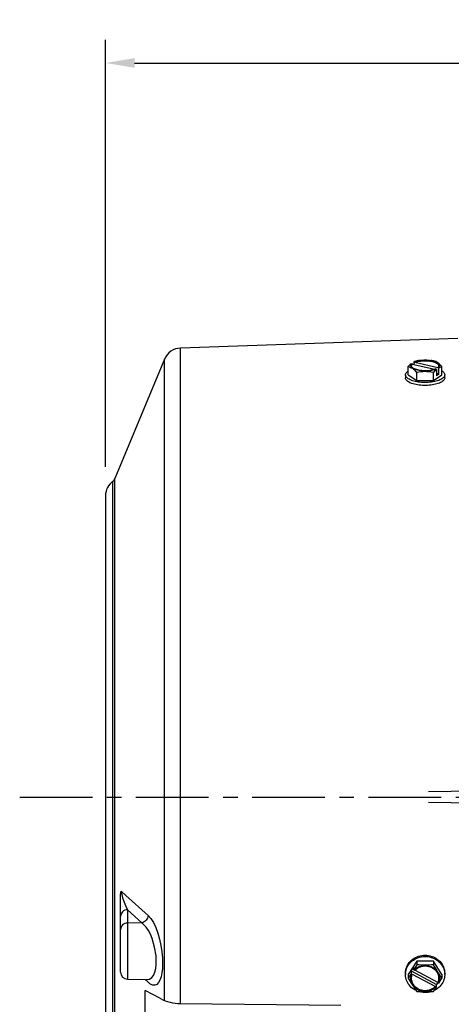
# Model space of a CAD drawing. Header units: inches. Extents: x 909.4 to 974.7, y 897.8 to 937.9.
# Tile 2 of 7: x 909.4 to 916.8, y 916.9 to 933.9. Entities that reach past the tile are written whole.
import ezdxf

# ---------------------------------------------------------------- set-up
doc = ezdxf.new("R2010")
doc.units = ezdxf.units.IN
doc.header["$MEASUREMENT"] = 0
doc.linetypes.add('CENTER', pattern=[2, 1.25, -0.25, 0.25, -0.25])
doc.layers.add('Centerline', color=40, linetype='CENTER')
doc.layers.add('Dimensions', color=140, linetype='Continuous')
doc.dimstyles.get("Standard").update_dxf_attribs({"dimtxt": 0.5, "dimasz": 0.5, "dimexe": 0.4, "dimexo": 0.5, "dimgap": 0.12, "dimtad": 0, "dimtih": 1, "dimtoh": 1, "dimzin": 0, "dimdsep": 46, "dimtxsty": 'Standard', "dimcen": 0, "dimadec": 0, "dimazin": 0, "dimtfac": 1, "dimtofl": 0, "dimtmove": 0, "dimatfit": 3, "dimfxl": 0, "dimtolj": 1, "dimtzin": 0, "dimarcsym": 0})

# ---------------------------------------------------------------- blocks, each defined once
blk = doc.blocks.new('*D18')
at = {"layer": 'Defpoints', "color": 0}
for p in [(937.19, 933.133), (910.855, 925.681), (937.19, 921.636)]:
    blk.add_point(p, dxfattribs=at)
at = {"layer": 'Dimensions', "color": 0, "lineweight": -2}
for p, q in [((910.855, 926.181), (910.855, 933.533)), ((937.19, 922.136), (937.19, 933.533)), ((911.355, 933.133), (922.319, 933.133)), ((936.69, 933.133), (925.726, 933.133))]:
    blk.add_line(p, q, dxfattribs=at)
at = {"layer": 'Dimensions', "color": 0}
for points in [[(911.355, 933.217), (911.355, 933.05), (910.855, 933.133)], [(936.69, 933.217), (936.69, 933.05), (937.19, 933.133)]]:
    blk.add_solid(points, dxfattribs=at)
at = {"layer": 'Dimensions', "color": 0, "insert": (924.023, 933.133), "char_height": 0.5, "attachment_point": 5}
blk.add_mtext('\\A1;26.34\\P [668.9]', dxfattribs=at)

msp = doc.modelspace()

# ---------------------------------------------------------------- linework, layer by layer
for p, q in [((916.915, 928.391), (912.145, 928.224)), ((912.145, 920.491), (912.145, 928.224)), ((911.87, 928.033), (911.018, 925.979)), ((911.87, 920.491), (911.87, 928.033)), ((916.078, 927.921), (916.063, 927.905)), ((916.063, 927.763), (916.063, 927.905)), ((916.063, 927.905), (916.08, 927.9)), ((916.092, 927.936), (916.078, 927.921)), ((916.08, 927.9), (916.097, 927.894)), ((916.114, 927.955), (916.092, 927.936)), ((916.097, 927.894), (916.115, 927.885)), ((916.106, 927.929), (916.109, 927.938)), ((916.106, 927.919), (916.106, 927.929)), ((916.109, 927.91), (916.106, 927.919)), ((916.109, 927.938), (916.114, 927.948)), ((916.114, 927.9), (916.109, 927.91)), ((916.114, 927.955), (916.121, 927.957)), ((916.114, 927.948), (916.121, 927.957)), ((916.121, 927.891), (916.114, 927.9)), ((916.115, 927.885), (916.133, 927.875)), ((916.116, 927.927), (916.118, 927.936)), ((916.116, 927.918), (916.116, 927.927)), ((916.119, 927.908), (916.116, 927.918)), ((916.118, 927.936), (916.123, 927.946)), ((916.118, 927.918), (916.121, 927.927)), ((916.119, 927.909), (916.118, 927.918)), ((916.125, 927.899), (916.119, 927.908)), ((916.121, 927.957), (916.13, 927.955)), ((916.121, 927.927), (916.125, 927.936)), ((916.13, 927.882), (916.121, 927.891)), ((916.123, 927.946), (916.13, 927.955)), ((916.125, 927.936), (916.132, 927.945)), ((916.132, 927.89), (916.125, 927.899)), ((916.13, 927.955), (916.132, 927.945)), ((916.142, 927.874), (916.13, 927.882)), ((916.132, 927.945), (916.518, 927.858)), ((916.143, 927.881), (916.132, 927.89)), ((916.155, 927.873), (916.143, 927.881)), ((916.173, 927.992), (916.156, 927.983)), ((916.163, 927.985), (916.156, 927.983)), ((916.156, 927.983), (916.156, 927.94)), ((916.163, 927.985), (916.18, 927.992)), ((916.172, 927.983), (916.163, 927.985)), ((916.172, 927.983), (916.188, 927.99)), ((916.174, 927.974), (916.172, 927.983)), ((916.19, 927.998), (916.173, 927.992)), ((916.174, 927.974), (916.19, 927.981)), ((916.572, 927.884), (916.174, 927.974)), ((916.18, 927.992), (916.198, 927.999)), ((916.188, 927.99), (916.207, 927.996)), ((916.207, 928.003), (916.19, 927.998)), ((916.19, 927.981), (916.209, 927.987)), ((916.198, 927.999), (916.218, 928.004)), ((916.238, 928.009), (916.207, 928.003)), ((916.207, 927.996), (916.227, 928.002)), ((916.209, 927.987), (916.228, 927.992)), ((916.218, 928.004), (916.239, 928.009)), ((916.227, 928.002), (916.248, 928.007)), ((916.228, 927.992), (916.249, 927.997)), ((916.25, 928.011), (916.238, 928.009)), ((916.239, 928.009), (916.262, 928.013)), ((916.248, 928.007), (916.27, 928.01)), ((916.249, 927.997), (916.271, 928)), ((916.262, 928.013), (916.285, 928.016)), ((916.27, 928.01), (916.293, 928.013)), ((916.271, 928), (916.294, 928.003)), ((916.285, 928.016), (916.309, 928.018)), ((916.293, 928.013), (916.317, 928.015)), ((916.294, 928.003), (916.318, 928.005)), ((916.309, 928.018), (916.333, 928.019)), ((916.317, 928.015), (916.342, 928.016)), ((916.318, 928.005), (916.342, 928.006)), ((916.333, 928.019), (916.358, 928.02)), ((916.342, 928.016), (916.366, 928.016)), ((916.342, 928.006), (916.366, 928.006)), ((916.358, 928.02), (916.382, 928.019)), ((916.366, 928.016), (916.39, 928.015)), ((916.366, 928.006), (916.39, 928.005)), ((916.382, 928.019), (916.406, 928.017)), ((916.39, 928.015), (916.414, 928.013)), ((916.39, 928.005), (916.413, 928.003)), ((916.406, 928.017), (916.43, 928.015)), ((916.413, 928.003), (916.436, 928)), ((916.414, 928.013), (916.437, 928.01)), ((916.43, 928.015), (916.453, 928.011)), ((916.436, 928), (916.458, 927.996)), ((916.437, 928.01), (916.459, 928.006)), ((916.453, 928.011), (916.475, 928.007)), ((916.465, 928.009), (916.453, 928.011)), ((916.458, 927.996), (916.479, 927.991)), ((916.459, 928.006), (916.48, 928.001)), ((916.496, 928.003), (916.465, 928.009)), ((916.475, 928.007), (916.495, 928.002)), ((916.479, 927.991), (916.498, 927.986)), ((916.48, 928.001), (916.5, 927.996)), ((916.495, 928.002), (916.514, 927.996)), ((916.515, 927.997), (916.496, 928.003)), ((916.498, 927.986), (916.516, 927.979)), ((916.5, 927.996), (916.518, 927.989)), ((916.514, 927.996), (916.532, 927.989)), ((916.535, 927.99), (916.515, 927.997)), ((916.516, 927.979), (916.532, 927.973)), ((916.518, 927.989), (916.534, 927.982)), ((916.532, 927.989), (916.548, 927.982)), ((916.532, 927.973), (916.547, 927.965)), ((916.534, 927.982), (916.549, 927.975)), ((916.553, 927.98), (916.535, 927.99)), ((916.547, 927.965), (916.559, 927.957)), ((916.548, 927.982), (916.562, 927.974)), ((916.549, 927.975), (916.561, 927.966)), ((916.571, 927.969), (916.553, 927.98)), ((916.559, 927.957), (916.569, 927.948)), ((916.561, 927.966), (916.571, 927.958)), ((916.562, 927.974), (916.573, 927.965)), ((916.569, 927.948), (916.576, 927.939)), ((916.589, 927.956), (916.571, 927.969)), ((916.571, 927.958), (916.579, 927.949)), ((916.574, 927.893), (916.572, 927.884)), ((916.573, 927.965), (916.583, 927.956)), ((916.581, 927.902), (916.574, 927.893)), ((916.582, 927.891), (916.574, 927.893)), ((916.576, 927.939), (916.582, 927.93)), ((916.579, 927.949), (916.584, 927.939)), ((916.585, 927.911), (916.581, 927.902)), ((916.582, 927.93), (916.585, 927.921)), ((916.59, 927.9), (916.582, 927.891)), ((916.589, 927.886), (916.582, 927.891)), ((916.583, 927.956), (916.59, 927.947)), ((916.584, 927.939), (916.587, 927.93)), ((916.585, 927.921), (916.585, 927.912)), ((916.587, 927.921), (916.585, 927.911)), ((916.585, 927.912), (916.585, 927.909)), ((916.587, 927.93), (916.587, 927.921)), ((916.606, 927.94), (916.589, 927.956)), ((916.589, 927.886), (916.606, 927.894)), ((916.589, 927.777), (916.589, 927.886)), ((916.59, 927.947), (916.595, 927.938)), ((916.595, 927.909), (916.59, 927.9)), ((916.595, 927.938), (916.597, 927.928)), ((916.597, 927.919), (916.595, 927.909)), ((916.597, 927.928), (916.597, 927.919)), ((916.623, 927.924), (916.606, 927.94)), ((916.606, 927.894), (916.623, 927.9)), ((916.64, 927.905), (916.623, 927.924)), ((916.623, 927.9), (916.64, 927.905)), ((916.64, 927.763), (916.64, 927.905)), ((916.014, 927.761), (916.015, 927.772)), ((916.014, 927.763), (916.014, 927.712)), ((916.015, 927.749), (916.014, 927.761)), ((916.014, 927.704), (916.014, 927.712)), ((916.015, 927.772), (916.018, 927.783)), ((916.02, 927.738), (916.015, 927.749)), ((916.018, 927.783), (916.024, 927.795)), ((916.026, 927.727), (916.02, 927.738)), ((916.024, 927.795), (916.032, 927.805)), ((916.035, 927.716), (916.026, 927.727)), ((916.032, 927.805), (916.043, 927.816)), ((916.047, 927.706), (916.035, 927.716)), ((916.043, 927.816), (916.055, 927.826)), ((916.055, 927.826), (916.063, 927.831)), ((916.063, 927.763), (916.207, 927.665)), ((916.133, 927.875), (916.151, 927.862)), ((916.156, 927.866), (916.142, 927.874)), ((916.151, 927.862), (916.169, 927.847)), ((916.169, 927.865), (916.155, 927.873)), ((916.172, 927.859), (916.156, 927.866)), ((916.186, 927.858), (916.169, 927.865)), ((916.169, 927.847), (916.188, 927.828)), ((916.189, 927.852), (916.172, 927.859)), ((916.204, 927.852), (916.186, 927.858)), ((916.188, 927.828), (916.207, 927.808)), ((916.208, 927.846), (916.189, 927.852)), ((916.223, 927.846), (916.204, 927.852)), ((916.207, 927.808), (916.242, 927.814)), ((916.207, 927.665), (916.207, 927.808)), ((916.229, 927.841), (916.208, 927.846)), ((916.245, 927.842), (916.223, 927.846)), ((916.251, 927.836), (916.229, 927.841)), ((916.242, 927.814), (916.276, 927.819)), ((916.267, 927.838), (916.245, 927.842)), ((916.274, 927.833), (916.251, 927.836)), ((916.29, 927.835), (916.267, 927.838)), ((916.297, 927.83), (916.274, 927.833)), ((916.276, 927.819), (916.311, 927.823)), ((916.314, 927.833), (916.29, 927.835)), ((916.321, 927.828), (916.297, 927.83)), ((916.311, 927.823), (916.347, 927.824)), ((916.338, 927.832), (916.314, 927.833)), ((916.346, 927.828), (916.321, 927.828)), ((916.362, 927.832), (916.338, 927.832)), ((916.37, 927.828), (916.346, 927.828)), ((916.347, 927.824), (916.383, 927.823)), ((916.386, 927.833), (916.362, 927.832)), ((916.395, 927.829), (916.37, 927.828)), ((916.383, 927.823), (916.419, 927.82)), ((916.41, 927.834), (916.386, 927.833)), ((916.419, 927.831), (916.395, 927.829)), ((916.433, 927.837), (916.41, 927.834)), ((916.442, 927.834), (916.419, 927.831)), ((916.419, 927.82), (916.458, 927.815)), ((916.456, 927.841), (916.433, 927.837)), ((916.464, 927.838), (916.442, 927.834)), ((916.477, 927.846), (916.456, 927.841)), ((916.458, 927.815), (916.496, 927.808)), ((916.486, 927.843), (916.464, 927.838)), ((916.497, 927.851), (916.477, 927.846)), ((916.505, 927.849), (916.486, 927.843)), ((916.496, 927.808), (916.511, 927.823)), ((916.496, 927.665), (916.496, 927.808)), ((916.496, 927.665), (916.64, 927.763)), ((916.515, 927.857), (916.497, 927.851)), ((916.524, 927.855), (916.505, 927.849)), ((916.511, 927.823), (916.525, 927.838)), ((916.532, 927.864), (916.515, 927.857)), ((916.54, 927.862), (916.524, 927.855)), ((916.525, 927.838), (916.547, 927.857)), ((916.532, 927.864), (916.54, 927.862)), ((916.54, 927.862), (916.547, 927.857)), ((916.547, 927.857), (916.547, 927.748)), ((916.589, 927.777), (916.547, 927.786)), ((916.589, 927.777), (916.547, 927.748)), ((916.64, 927.831), (916.65, 927.825)), ((916.65, 927.825), (916.663, 927.814)), ((916.667, 927.715), (916.655, 927.704)), ((916.663, 927.814), (916.673, 927.804)), ((916.676, 927.725), (916.667, 927.715)), ((916.673, 927.804), (916.681, 927.793)), ((916.683, 927.736), (916.676, 927.725)), ((916.681, 927.793), (916.686, 927.782)), ((916.688, 927.748), (916.683, 927.736)), ((916.686, 927.782), (916.689, 927.77)), ((916.69, 927.759), (916.688, 927.748)), ((916.689, 927.77), (916.69, 927.759)), ((916.69, 927.712), (916.689, 927.703)), ((916.69, 927.712), (916.69, 927.763)), ((916.017, 927.693), (916.014, 927.704)), ((916.023, 927.682), (916.017, 927.693)), ((916.03, 927.671), (916.023, 927.682)), ((916.041, 927.66), (916.03, 927.671)), ((916.053, 927.65), (916.041, 927.66)), ((916.06, 927.696), (916.047, 927.706)), ((916.068, 927.64), (916.053, 927.65)), ((916.076, 927.686), (916.06, 927.696)), ((916.085, 927.631), (916.068, 927.64)), ((916.094, 927.677), (916.076, 927.686)), ((916.104, 927.622), (916.085, 927.631)), ((916.114, 927.669), (916.094, 927.677)), ((916.124, 927.614), (916.104, 927.622)), ((916.135, 927.661), (916.114, 927.669)), ((916.146, 927.607), (916.124, 927.614)), ((916.158, 927.654), (916.135, 927.661)), ((916.17, 927.601), (916.146, 927.607)), ((916.183, 927.648), (916.158, 927.654)), ((916.196, 927.595), (916.17, 927.601)), ((916.209, 927.643), (916.183, 927.648)), ((916.222, 927.59), (916.196, 927.595)), ((916.207, 927.665), (916.496, 927.665)), ((916.235, 927.639), (916.209, 927.643)), ((916.249, 927.586), (916.222, 927.59)), ((916.263, 927.635), (916.235, 927.639)), ((916.277, 927.583), (916.249, 927.586)), ((916.291, 927.633), (916.263, 927.635)), ((916.306, 927.581), (916.277, 927.583)), ((916.32, 927.631), (916.291, 927.633)), ((916.335, 927.58), (916.306, 927.581)), ((916.349, 927.631), (916.32, 927.631)), ((916.364, 927.58), (916.335, 927.58)), ((916.378, 927.631), (916.349, 927.631)), ((916.393, 927.581), (916.364, 927.58)), ((916.407, 927.632), (916.378, 927.631)), ((916.422, 927.583), (916.393, 927.581)), ((916.436, 927.635), (916.407, 927.632)), ((916.45, 927.586), (916.422, 927.583)), ((916.464, 927.638), (916.436, 927.635)), ((916.477, 927.589), (916.45, 927.586)), ((916.491, 927.642), (916.464, 927.638)), ((916.504, 927.594), (916.477, 927.589)), ((916.517, 927.647), (916.491, 927.642)), ((916.529, 927.6), (916.504, 927.594)), ((916.541, 927.653), (916.517, 927.647)), ((916.553, 927.606), (916.529, 927.6)), ((916.565, 927.66), (916.541, 927.653)), ((916.576, 927.613), (916.553, 927.606)), ((916.586, 927.668), (916.565, 927.66)), ((916.597, 927.621), (916.576, 927.613)), ((916.606, 927.676), (916.586, 927.668)), ((916.616, 927.63), (916.597, 927.621)), ((916.625, 927.685), (916.606, 927.676)), ((916.633, 927.639), (916.616, 927.63)), ((916.641, 927.694), (916.625, 927.685)), ((916.648, 927.648), (916.633, 927.639)), ((916.655, 927.704), (916.641, 927.694)), ((916.661, 927.659), (916.648, 927.648)), ((916.672, 927.669), (916.661, 927.659)), ((916.68, 927.68), (916.672, 927.669)), ((916.686, 927.691), (916.68, 927.68)), ((916.689, 927.703), (916.686, 927.691)), ((910.979, 920.491), (910.979, 925.929)), ((911.018, 920.491), (911.018, 925.979)), ((910.855, 925.681), (910.855, 915.301)), ((916.41, 920.586), (918.293, 920.61)), ((910.979, 915.053), (910.979, 920.491)), ((911.018, 915.003), (911.018, 920.491)), ((911.87, 916.988), (911.87, 920.491)), ((912.145, 916.935), (912.145, 920.491)), ((918.293, 920.371), (916.41, 920.396)), ((911.115, 918.813), (911.118, 918.85)), ((911.115, 918.439), (911.115, 918.813)), ((911.118, 918.85), (911.122, 918.868)), ((911.122, 918.868), (911.124, 918.871)), ((911.124, 918.872), (911.125, 918.861)), ((911.124, 918.872), (911.206, 918.797)), ((911.124, 918.871), (911.124, 918.872)), ((911.125, 918.861), (911.127, 918.846)), ((911.127, 918.846), (911.134, 918.811)), ((911.134, 918.811), (911.149, 918.757)), ((911.149, 918.757), (911.164, 918.711)), ((911.206, 918.797), (911.588, 918.45)), ((911.164, 918.711), (911.198, 918.624)), ((911.198, 918.624), (911.233, 918.55)), ((911.117, 918.46), (911.115, 918.439)), ((911.115, 918.211), (911.115, 918.439)), ((911.124, 918.481), (911.117, 918.46)), ((911.135, 918.5), (911.124, 918.481)), ((911.149, 918.517), (911.135, 918.5)), ((911.167, 918.53), (911.149, 918.517)), ((911.187, 918.541), (911.167, 918.53)), ((911.21, 918.547), (911.187, 918.541)), ((911.233, 918.55), (911.21, 918.547)), ((911.233, 918.55), (911.233, 918.322)), ((911.479, 918.326), (911.233, 918.55)), ((911.568, 918.388), (911.555, 918.369)), ((911.578, 918.408), (911.568, 918.388)), ((911.585, 918.429), (911.578, 918.408)), ((911.588, 918.45), (911.585, 918.429)), ((911.588, 918.45), (911.634, 918.399)), ((911.634, 918.399), (911.678, 918.33)), ((911.117, 918.232), (911.115, 918.211)), ((911.124, 918.253), (911.117, 918.232)), ((911.135, 918.272), (911.124, 918.253)), ((911.149, 918.289), (911.135, 918.272)), ((911.167, 918.302), (911.149, 918.289)), ((911.187, 918.313), (911.167, 918.302)), ((911.21, 918.319), (911.187, 918.313)), ((911.233, 918.322), (911.21, 918.319)), ((911.479, 918.326), (911.233, 918.322)), ((911.233, 918.322), (911.233, 917.356)), ((911.5, 918.331), (911.479, 918.326)), ((911.511, 918.299), (911.479, 918.326)), ((911.52, 918.341), (911.5, 918.331)), ((911.553, 918.251), (911.511, 918.299)), ((911.538, 918.354), (911.52, 918.341)), ((911.555, 918.369), (911.538, 918.354)), ((911.592, 918.192), (911.553, 918.251)), ((911.678, 918.33), (911.719, 918.246)), ((911.719, 918.246), (911.756, 918.147)), ((911.115, 917.476), (911.115, 918.211)), ((911.626, 918.128), (911.592, 918.192)), ((911.656, 918.057), (911.626, 918.128)), ((911.7, 917.909), (911.656, 918.057)), ((911.756, 918.147), (911.785, 918.043)), ((911.724, 917.757), (911.7, 917.909)), ((911.785, 918.043), (911.809, 917.933)), ((911.809, 917.933), (911.825, 917.827)), ((911.115, 917.837), (911.115, 917.837)), ((911.729, 917.68), (911.724, 917.757)), ((911.825, 917.827), (911.835, 917.723)), ((911.835, 917.723), (911.837, 917.628)), ((916.139, 917.698), (916.162, 917.714)), ((916.162, 917.714), (916.187, 917.728)), ((916.174, 917.7), (916.2, 917.713)), ((916.187, 917.728), (916.213, 917.74)), ((916.2, 917.713), (916.226, 917.724)), ((916.213, 917.74), (916.24, 917.75)), ((916.226, 917.724), (916.254, 917.733)), ((916.24, 917.75), (916.268, 917.758)), ((916.254, 917.733), (916.282, 917.739)), ((916.268, 917.758), (916.296, 917.763)), ((916.282, 917.739), (916.311, 917.744)), ((916.296, 917.763), (916.325, 917.766)), ((916.311, 917.744), (916.34, 917.746)), ((916.325, 917.766), (916.354, 917.767)), ((916.34, 917.746), (916.369, 917.746)), ((916.354, 917.767), (916.383, 917.766)), ((916.369, 917.746), (916.398, 917.743)), ((916.383, 917.766), (916.412, 917.762)), ((916.398, 917.743), (916.426, 917.738)), ((916.412, 917.762), (916.44, 917.757)), ((916.426, 917.738), (916.454, 917.731)), ((916.44, 917.757), (916.468, 917.748)), ((916.454, 917.731), (916.482, 917.722)), ((916.468, 917.748), (916.495, 917.738)), ((916.482, 917.722), (916.508, 917.711)), ((916.495, 917.738), (916.521, 917.726)), ((916.508, 917.711), (916.533, 917.697)), ((916.521, 917.726), (916.545, 917.711)), ((916.545, 917.711), (916.568, 917.695)), ((911.704, 917.475), (911.719, 917.537)), ((911.719, 917.537), (911.727, 917.608)), ((911.727, 917.608), (911.729, 917.68)), ((911.834, 917.54), (911.825, 917.462)), ((911.837, 917.628), (911.834, 917.54)), ((916.021, 917.518), (916.028, 917.544)), ((916.024, 917.51), (916.032, 917.536)), ((916.028, 917.544), (916.037, 917.57)), ((916.032, 917.536), (916.043, 917.561)), ((916.037, 917.57), (916.049, 917.594)), ((916.043, 917.561), (916.055, 917.585)), ((916.049, 917.594), (916.063, 917.618)), ((916.055, 917.585), (916.071, 917.607)), ((916.207, 917.665), (916.063, 917.435)), ((916.063, 917.618), (916.079, 917.64)), ((916.071, 917.607), (916.088, 917.629)), ((916.079, 917.64), (916.097, 917.661)), ((916.088, 917.629), (916.107, 917.649)), ((916.097, 917.661), (916.117, 917.68)), ((916.107, 917.649), (916.128, 917.668)), ((916.114, 917.496), (916.156, 917.563)), ((916.117, 917.68), (916.139, 917.698)), ((916.128, 917.668), (916.15, 917.685)), ((916.15, 917.685), (916.174, 917.7)), ((916.156, 917.516), (916.156, 917.563)), ((916.173, 917.545), (916.156, 917.516)), ((916.19, 917.574), (916.173, 917.545)), ((916.18, 917.528), (916.198, 917.543)), ((916.188, 917.523), (916.207, 917.538)), ((916.207, 917.604), (916.19, 917.574)), ((916.198, 917.543), (916.218, 917.556)), ((916.496, 917.665), (916.207, 917.665)), ((916.207, 917.665), (916.207, 917.604)), ((916.246, 917.601), (916.207, 917.604)), ((916.207, 917.538), (916.227, 917.55)), ((916.218, 917.556), (916.239, 917.567)), ((916.227, 917.55), (916.248, 917.561)), ((916.239, 917.567), (916.262, 917.577)), ((916.285, 917.599), (916.246, 917.601)), ((916.248, 917.561), (916.27, 917.57)), ((916.262, 917.577), (916.285, 917.584)), ((916.27, 917.57), (916.293, 917.577)), ((916.321, 917.598), (916.285, 917.599)), ((916.285, 917.584), (916.309, 917.589)), ((916.293, 917.577), (916.317, 917.581)), ((916.309, 917.589), (916.333, 917.592)), ((916.317, 917.581), (916.342, 917.583)), ((916.357, 917.597), (916.321, 917.598)), ((916.333, 917.592), (916.358, 917.593)), ((916.342, 917.583), (916.366, 917.583)), ((916.393, 917.598), (916.357, 917.597)), ((916.358, 917.593), (916.382, 917.591)), ((916.366, 917.583), (916.39, 917.581)), ((916.382, 917.591), (916.406, 917.587)), ((916.39, 917.581), (916.414, 917.576)), ((916.427, 917.599), (916.393, 917.598)), ((916.406, 917.587), (916.43, 917.581)), ((916.414, 917.576), (916.437, 917.569)), ((916.462, 917.602), (916.427, 917.599)), ((916.43, 917.581), (916.453, 917.573)), ((916.437, 917.569), (916.459, 917.56)), ((916.453, 917.573), (916.475, 917.562)), ((916.459, 917.56), (916.48, 917.549)), ((916.496, 917.604), (916.462, 917.602)), ((916.475, 917.562), (916.495, 917.55)), ((916.48, 917.549), (916.5, 917.535)), ((916.495, 917.55), (916.514, 917.536)), ((916.64, 917.435), (916.496, 917.665)), ((916.496, 917.665), (916.496, 917.604)), ((916.515, 917.571), (916.496, 917.604)), ((916.5, 917.535), (916.518, 917.521)), ((916.514, 917.536), (916.532, 917.52)), ((916.535, 917.537), (916.515, 917.571)), ((916.533, 917.697), (916.557, 917.682)), ((916.553, 917.508), (916.535, 917.537)), ((916.557, 917.682), (916.579, 917.665)), ((916.568, 917.695), (916.59, 917.677)), ((916.579, 917.665), (916.6, 917.646)), ((916.59, 917.677), (916.61, 917.657)), ((916.6, 917.646), (916.619, 917.626)), ((916.61, 917.657), (916.627, 917.636)), ((916.619, 917.626), (916.636, 917.604)), ((916.627, 917.636), (916.643, 917.614)), ((916.636, 917.604), (916.65, 917.581)), ((916.643, 917.614), (916.657, 917.59)), ((916.65, 917.581), (916.663, 917.556)), ((916.657, 917.59), (916.668, 917.565)), ((916.663, 917.556), (916.673, 917.531)), ((916.668, 917.565), (916.677, 917.54)), ((916.677, 917.54), (916.684, 917.514)), ((911.613, 917.356), (911.651, 917.381)), ((911.651, 917.381), (911.681, 917.42)), ((911.681, 917.42), (911.704, 917.475)), ((911.81, 917.395), (911.79, 917.338)), ((911.825, 917.462), (911.81, 917.395)), ((916.014, 917.465), (916.016, 917.492)), ((916.014, 917.456), (916.014, 917.465)), ((916.014, 917.43), (916.015, 917.457)), ((916.014, 917.456), (916.014, 917.435)), ((916.015, 917.404), (916.014, 917.43)), ((916.015, 917.457), (916.018, 917.484)), ((916.02, 917.377), (916.015, 917.404)), ((916.016, 917.492), (916.021, 917.518)), ((916.018, 917.484), (916.024, 917.51)), ((916.026, 917.351), (916.02, 917.377)), ((916.063, 917.435), (916.063, 917.374)), ((916.078, 917.395), (916.063, 917.374)), ((916.063, 917.374), (916.08, 917.344)), ((916.092, 917.417), (916.078, 917.395)), ((916.114, 917.449), (916.092, 917.417)), ((916.106, 917.378), (916.109, 917.401)), ((916.106, 917.356), (916.106, 917.378)), ((916.109, 917.401), (916.114, 917.423)), ((916.114, 917.496), (916.547, 917.266)), ((916.114, 917.496), (916.114, 917.449)), ((916.114, 917.449), (916.121, 917.444)), ((916.114, 917.423), (916.121, 917.444)), ((916.116, 917.374), (916.118, 917.396)), ((916.116, 917.352), (916.116, 917.374)), ((916.118, 917.396), (916.123, 917.418)), ((916.118, 917.378), (916.121, 917.4)), ((916.119, 917.355), (916.118, 917.378)), ((916.121, 917.444), (916.13, 917.44)), ((916.121, 917.4), (916.125, 917.421)), ((916.123, 917.418), (916.13, 917.44)), ((916.125, 917.421), (916.132, 917.442)), ((916.13, 917.44), (916.132, 917.442)), ((916.132, 917.442), (916.53, 917.231)), ((916.163, 917.511), (916.156, 917.516)), ((916.163, 917.511), (916.18, 917.528)), ((916.172, 917.507), (916.163, 917.511)), ((916.172, 917.507), (916.188, 917.523)), ((916.572, 917.298), (916.174, 917.509)), ((916.518, 917.521), (916.534, 917.504)), ((916.532, 917.52), (916.548, 917.503)), ((916.534, 917.504), (916.549, 917.486)), ((916.54, 917.497), (916.547, 917.489)), ((916.547, 917.489), (916.559, 917.47)), ((916.548, 917.503), (916.562, 917.484)), ((916.549, 917.486), (916.561, 917.467)), ((916.571, 917.478), (916.553, 917.508)), ((916.559, 917.47), (916.569, 917.45)), ((916.561, 917.467), (916.571, 917.446)), ((916.562, 917.484), (916.573, 917.464)), ((916.569, 917.45), (916.576, 917.429)), ((916.589, 917.45), (916.571, 917.478)), ((916.571, 917.446), (916.579, 917.425)), ((916.573, 917.464), (916.583, 917.443)), ((916.576, 917.429), (916.582, 917.407)), ((916.579, 917.425), (916.584, 917.403)), ((916.582, 917.407), (916.585, 917.385)), ((916.583, 917.443), (916.59, 917.422)), ((916.584, 917.403), (916.587, 917.381)), ((916.585, 917.385), (916.585, 917.363)), ((916.587, 917.381), (916.587, 917.359)), ((916.606, 917.424), (916.589, 917.45)), ((916.59, 917.422), (916.595, 917.4)), ((916.595, 917.4), (916.597, 917.377)), ((916.597, 917.377), (916.597, 917.355)), ((916.623, 917.399), (916.606, 917.424)), ((916.64, 917.374), (916.623, 917.399)), ((916.623, 917.344), (916.64, 917.374)), ((916.64, 917.435), (916.64, 917.374)), ((916.673, 917.531), (916.681, 917.506)), ((916.683, 917.373), (916.676, 917.347)), ((916.681, 917.506), (916.686, 917.479)), ((916.688, 917.399), (916.683, 917.373)), ((916.684, 917.514), (916.688, 917.487)), ((916.686, 917.479), (916.689, 917.453)), ((916.688, 917.487), (916.69, 917.461)), ((916.69, 917.426), (916.688, 917.399)), ((916.689, 917.453), (916.69, 917.426)), ((916.69, 917.461), (916.69, 917.456)), ((916.69, 917.435), (916.69, 917.456)), ((911.233, 917.356), (911.576, 917.35)), ((911.588, 917.301), (911.535, 917.35)), ((911.576, 917.351), (911.613, 917.356)), ((911.576, 917.349), (911.582, 917.349)), ((911.582, 917.349), (911.581, 917.349)), ((911.62, 917.274), (911.588, 917.301)), ((911.662, 917.254), (911.62, 917.274)), ((911.701, 917.252), (911.662, 917.254)), ((911.735, 917.266), (911.701, 917.252)), ((911.765, 917.295), (911.735, 917.266)), ((911.79, 917.338), (911.765, 917.295)), ((916.035, 917.326), (916.026, 917.351)), ((916.047, 917.301), (916.035, 917.326)), ((916.06, 917.277), (916.047, 917.301)), ((916.076, 917.255), (916.06, 917.277)), ((916.094, 917.234), (916.076, 917.255)), ((916.08, 917.344), (916.097, 917.314)), ((916.114, 917.214), (916.094, 917.234)), ((916.097, 917.314), (916.115, 917.285)), ((916.109, 917.333), (916.106, 917.356)), ((916.114, 917.311), (916.109, 917.333)), ((916.121, 917.289), (916.114, 917.311)), ((916.135, 917.196), (916.114, 917.214)), ((916.115, 917.285), (916.133, 917.256)), ((916.119, 917.329), (916.116, 917.352)), ((916.122, 917.333), (916.119, 917.355)), ((916.125, 917.308), (916.119, 917.329)), ((916.13, 917.269), (916.121, 917.289)), ((916.127, 917.312), (916.122, 917.333)), ((916.132, 917.286), (916.125, 917.308)), ((916.135, 917.291), (916.127, 917.312)), ((916.142, 917.249), (916.13, 917.269)), ((916.143, 917.266), (916.132, 917.286)), ((916.133, 917.256), (916.151, 917.228)), ((916.145, 917.271), (916.135, 917.291)), ((916.156, 917.23), (916.142, 917.249)), ((916.155, 917.247), (916.143, 917.266)), ((916.157, 917.252), (916.145, 917.271)), ((916.151, 917.228), (916.169, 917.2)), ((916.169, 917.229), (916.155, 917.247)), ((916.172, 917.213), (916.156, 917.23)), ((916.171, 917.234), (916.157, 917.252)), ((916.186, 917.212), (916.169, 917.229)), ((916.169, 917.2), (916.188, 917.172)), ((916.187, 917.218), (916.171, 917.234)), ((916.189, 917.197), (916.172, 917.213)), ((916.204, 917.197), (916.186, 917.212)), ((916.205, 917.203), (916.187, 917.218)), ((916.208, 917.183), (916.189, 917.197)), ((916.223, 917.184), (916.204, 917.197)), ((916.225, 917.19), (916.205, 917.203)), ((916.495, 917.201), (916.475, 917.188)), ((916.513, 917.215), (916.495, 917.201)), ((916.515, 917.21), (916.497, 917.195)), ((916.524, 917.205), (916.505, 917.19)), ((916.53, 917.231), (916.513, 917.215)), ((916.532, 917.226), (916.515, 917.21)), ((916.54, 917.222), (916.524, 917.205)), ((916.525, 917.186), (916.547, 917.219)), ((916.53, 917.231), (916.532, 917.226)), ((916.532, 917.226), (916.54, 917.222)), ((916.54, 917.222), (916.547, 917.219)), ((916.569, 917.3), (916.547, 917.266)), ((916.547, 917.219), (916.547, 917.266)), ((916.586, 917.211), (916.565, 917.193)), ((916.579, 917.319), (916.572, 917.298)), ((916.574, 917.293), (916.572, 917.298)), ((916.581, 917.314), (916.574, 917.293)), ((916.582, 917.288), (916.574, 917.293)), ((916.583, 917.341), (916.579, 917.319)), ((916.585, 917.336), (916.581, 917.314)), ((916.59, 917.31), (916.582, 917.288)), ((916.589, 917.286), (916.582, 917.288)), ((916.585, 917.363), (916.583, 917.341)), ((916.587, 917.359), (916.585, 917.336)), ((916.606, 917.23), (916.586, 917.211)), ((916.589, 917.286), (916.606, 917.315)), ((916.595, 917.332), (916.59, 917.31)), ((916.597, 917.355), (916.595, 917.332)), ((916.606, 917.315), (916.623, 917.344)), ((916.625, 917.251), (916.606, 917.23)), ((916.641, 917.273), (916.625, 917.251)), ((916.655, 917.297), (916.641, 917.273)), ((916.667, 917.321), (916.655, 917.297)), ((916.676, 917.347), (916.667, 917.321)), ((911.801, 917.02), (911.535, 917.159)), ((911.535, 915.981), (911.535, 917.157)), ((916.158, 917.18), (916.135, 917.196)), ((916.183, 917.165), (916.158, 917.18)), ((916.198, 917.158), (916.183, 917.165)), ((916.188, 917.172), (916.207, 917.144)), ((916.207, 917.144), (916.242, 917.141)), ((916.229, 917.171), (916.208, 917.183)), ((916.245, 917.173), (916.223, 917.184)), ((916.246, 917.179), (916.225, 917.19)), ((916.251, 917.16), (916.229, 917.171)), ((916.263, 917.135), (916.24, 917.141)), ((916.242, 917.141), (916.276, 917.139)), ((916.267, 917.164), (916.245, 917.173)), ((916.268, 917.17), (916.246, 917.179)), ((916.274, 917.152), (916.251, 917.16)), ((916.291, 917.129), (916.263, 917.135)), ((916.29, 917.157), (916.267, 917.164)), ((916.29, 917.163), (916.268, 917.17)), ((916.297, 917.146), (916.274, 917.152)), ((916.276, 917.139), (916.311, 917.138)), ((916.314, 917.158), (916.29, 917.163)), ((916.314, 917.152), (916.29, 917.157)), ((916.32, 917.125), (916.291, 917.129)), ((916.321, 917.142), (916.297, 917.146)), ((916.311, 917.138), (916.347, 917.137)), ((916.338, 917.156), (916.314, 917.158)), ((916.338, 917.15), (916.314, 917.152)), ((916.349, 917.124), (916.32, 917.125)), ((916.346, 917.14), (916.321, 917.142)), ((916.362, 917.156), (916.338, 917.156)), ((916.362, 917.149), (916.338, 917.15)), ((916.37, 917.141), (916.346, 917.14)), ((916.347, 917.137), (916.383, 917.137)), ((916.378, 917.125), (916.349, 917.124)), ((916.386, 917.158), (916.362, 917.156)), ((916.386, 917.152), (916.362, 917.149)), ((916.395, 917.144), (916.37, 917.141)), ((916.407, 917.128), (916.378, 917.125)), ((916.383, 917.137), (916.419, 917.139)), ((916.409, 917.162), (916.386, 917.158)), ((916.41, 917.156), (916.386, 917.152)), ((916.419, 917.149), (916.395, 917.144)), ((916.436, 917.133), (916.407, 917.128)), ((916.432, 917.169), (916.409, 917.162)), ((916.433, 917.163), (916.41, 917.156)), ((916.442, 917.156), (916.419, 917.149)), ((916.419, 917.139), (916.458, 917.141)), ((916.454, 917.177), (916.432, 917.169)), ((916.456, 917.171), (916.433, 917.163)), ((916.464, 917.141), (916.436, 917.133)), ((916.464, 917.165), (916.442, 917.156)), ((916.475, 917.188), (916.454, 917.177)), ((916.477, 917.182), (916.456, 917.171)), ((916.458, 917.141), (916.496, 917.144)), ((916.486, 917.177), (916.464, 917.165)), ((916.464, 917.141), (916.464, 917.141)), ((916.497, 917.195), (916.477, 917.182)), ((916.505, 917.19), (916.486, 917.177)), ((916.496, 917.144), (916.511, 917.165)), ((916.517, 917.163), (916.506, 917.158)), ((916.511, 917.165), (916.525, 917.186)), ((916.541, 917.177), (916.517, 917.163)), ((916.565, 917.193), (916.541, 917.177)), ((912.141, 916.935), (914.901, 916.907))]:
    msp.add_line(p, q)
for centre, radius, start, end in [((912.156, 927.914), 0.31, 92, 157.4721), ((911.165, 925.681), 0.31, 126.8895, 180), ((910.907, 926.025), 0.12, 306.8895, 337.4721), ((911.235, 917.476), 0.12, 180, 269), ((912.148, 917.685), 0.75, 242.4562, 269.4246)]:
    msp.add_arc(centre, radius, start, end)
at = {"layer": 'Centerline'}
msp.add_line((909.379, 920.491), (938.744, 920.491), dxfattribs=at)

# ---------------------------------------------------------------- dimensions: what is measured, and where the dimension line sits
at = {"layer": 'Dimensions'}
dim = msp.add_linear_dim(base=(937.1903, 933.1333), p1=(910.8548, 925.6807), p2=(937.1903, 921.6365), dimstyle='Standard', override={"dimpost": '\\X'}, dxfattribs=at)
dim.commit()
dim.dimension.update_dxf_attribs({"geometry": '*D18', "text_midpoint": (924.0225, 933.1333), "dimtype": 160})

doc.saveas('drawing.dxf')
